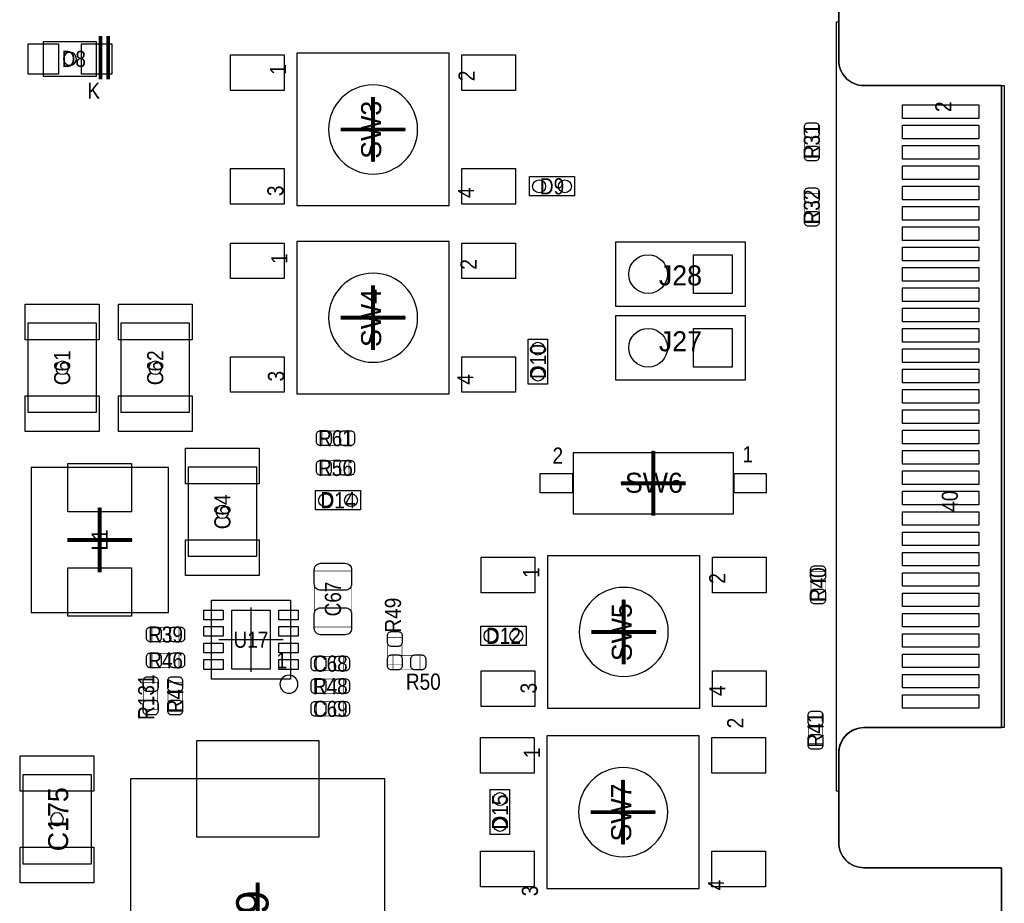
# Model space of a CAD drawing. Extents: x 0 to 170, y -5 to 121.
# Tile 10 of 13: x 131 to 170, y 38 to 73. Entities that reach past the tile are written whole.
import ezdxf
from ezdxf.enums import TextEntityAlignment as Align

# ---------------------------------------------------------------- set-up
doc = ezdxf.new("R2010")
doc.units = 0
for name, color, linetype in [('BG_OUTLINE', 3, 'CONTINUOUS'), ('PG_ASSEMBLY_TOP', 140, 'CONTINUOUS'), ('PG_BODY_CENTER', 211, 'CONTINUOUS'), ('PIN_TOP', 160, 'CONTINUOUS'), ('RD_ASSEMBLY_TOP', 140, 'CONTINUOUS')]:
    doc.layers.add(name, color=color, linetype=linetype)

msp = doc.modelspace()

# ---------------------------------------------------------------- linework, layer by layer
at = {"layer": 'BG_OUTLINE'}
msp.add_lwpolyline([(169.926, 0), (169.926, 39.77386), (164.5158, 39.77386, -0.414214), (163.5252, 40.76446), (163.5252, 44.26966, -0.406818), (164.5158, 45.28566), (169.926, 45.28566), (169.926, 70.5358), (164.5158, 70.5358, -0.414214), (163.5252, 71.5264), (163.5252, 75.0316, -0.406818), (164.5158, 76.0476), (169.926, 76.0476), (169.926, 119.888), (17.526, 119.888), (0, 119.888), (0, 0)], format="xyb", close=True, dxfattribs=at)
for points in [[(163.5252, 75.0316), (163.5252, 71.5264)], [(164.5158, 70.5358), (169.926, 70.5358)], [(169.926, 70.5358), (169.926, 45.28566)], [(169.926, 45.28566), (164.5158, 45.28566)], [(163.5252, 44.26966), (163.5252, 40.76446)], [(164.5158, 39.77386), (169.926, 39.77386)], [(169.926, 39.77386), (169.926, 0)]]:
    msp.add_lwpolyline(points, dxfattribs=at)
for points in [[(163.5252, 71.5264, 0.414214), (164.5158, 70.5358)], [(164.5158, 45.28566, 0.406818), (163.5252, 44.26966)], [(163.5252, 40.76446, 0.414214), (164.5158, 39.77386)]]:
    msp.add_lwpolyline(points, format="xyb", dxfattribs=at)
at = {"layer": 'PG_ASSEMBLY_TOP'}
for points in [[(163.435792, 73.035668), (163.515802, 73.035668)], [(163.435792, 42.785792), (163.435792, 73.035668)], [(163.435792, 73.035668), (163.515802, 73.035668)], [(163.435792, 42.785792), (163.435792, 73.035668)], [(163.435792, 73.035668), (163.515802, 73.035668)], [(163.435792, 42.785792), (163.435792, 73.035668)], [(163.435792, 73.035668), (163.515802, 73.035668)], [(163.435792, 42.785792), (163.435792, 73.035668)], [(163.435792, 73.035668), (163.515802, 73.035668)], [(163.435792, 42.785792), (163.435792, 73.035668)], [(163.435792, 73.035668), (163.515802, 73.035668)], [(163.435792, 42.785792), (163.435792, 73.035668)], [(163.435792, 73.035668), (163.515802, 73.035668)], [(163.435792, 42.785792), (163.435792, 73.035668)], [(163.435792, 73.035668), (163.515802, 73.035668)], [(163.435792, 42.785792), (163.435792, 73.035668)], [(163.435792, 73.035668), (163.515802, 73.035668)], [(163.435792, 42.785792), (163.435792, 73.035668)], [(163.435792, 73.035668), (163.515802, 73.035668)], [(163.435792, 42.785792), (163.435792, 73.035668)], [(163.435792, 73.035668), (163.515802, 73.035668)], [(163.435792, 42.785792), (163.435792, 73.035668)], [(163.435792, 73.035668), (163.515802, 73.035668)], [(163.435792, 42.785792), (163.435792, 73.035668)], [(163.435792, 73.035668), (163.515802, 73.035668)], [(163.435792, 42.785792), (163.435792, 73.035668)], [(163.435792, 73.035668), (163.515802, 73.035668)], [(163.435792, 42.785792), (163.435792, 73.035668)], [(163.435792, 73.035668), (163.515802, 73.035668)], [(163.435792, 42.785792), (163.435792, 73.035668)], [(163.435792, 73.035668), (163.515802, 73.035668)], [(163.435792, 42.785792), (163.435792, 73.035668)], [(163.515802, 73.035668), (163.515802, 71.535798)], [(163.515802, 73.035668), (163.515802, 71.535798)], [(163.515802, 73.035668), (163.515802, 71.535798)], [(163.515802, 73.035668), (163.515802, 71.535798)], [(163.515802, 73.035668), (163.515802, 71.535798)], [(163.515802, 73.035668), (163.515802, 71.535798)], [(163.515802, 73.035668), (163.515802, 71.535798)], [(163.515802, 73.035668), (163.515802, 71.535798)], [(163.515802, 73.035668), (163.515802, 71.535798)], [(163.515802, 73.035668), (163.515802, 71.535798)], [(163.515802, 73.035668), (163.515802, 71.535798)], [(163.515802, 73.035668), (163.515802, 71.535798)], [(163.515802, 73.035668), (163.515802, 71.535798)], [(163.515802, 73.035668), (163.515802, 71.535798)], [(163.515802, 73.035668), (163.515802, 71.535798)], [(163.515802, 73.035668), (163.515802, 71.535798)], [(148.215096, 65.8114), (148.215096, 71.8058), (142.220696, 71.8058), (142.220696, 65.8114), (148.215096, 65.8114)], [(164.5158, 70.5358), (170.035982, 70.5358)], [(164.5158, 70.5358), (170.035982, 70.5358)], [(164.5158, 70.5358), (170.035982, 70.5358)], [(164.5158, 70.5358), (170.035982, 70.5358)], [(164.5158, 70.5358), (170.035982, 70.5358)], [(164.5158, 70.5358), (170.035982, 70.5358)], [(164.5158, 70.5358), (170.035982, 70.5358)], [(164.5158, 70.5358), (170.035982, 70.5358)], [(164.5158, 70.5358), (170.035982, 70.5358)], [(164.5158, 70.5358), (170.035982, 70.5358)], [(164.5158, 70.5358), (170.035982, 70.5358)], [(164.5158, 70.5358), (170.035982, 70.5358)], [(164.5158, 70.5358), (170.035982, 70.5358)], [(164.5158, 70.5358), (170.035982, 70.5358)], [(164.5158, 70.5358), (170.035982, 70.5358)], [(164.5158, 70.5358), (170.035982, 70.5358)], [(170.035982, 70.5358), (170.035982, 45.28566)], [(170.035982, 70.5358), (170.035982, 45.28566)], [(170.035982, 70.5358), (170.035982, 45.28566)], [(170.035982, 70.5358), (170.035982, 45.28566)], [(170.035982, 70.5358), (170.035982, 45.28566)], [(170.035982, 70.5358), (170.035982, 45.28566)], [(170.035982, 70.5358), (170.035982, 45.28566)], [(170.035982, 70.5358), (170.035982, 45.28566)], [(170.035982, 70.5358), (170.035982, 45.28566)], [(170.035982, 70.5358), (170.035982, 45.28566)], [(170.035982, 70.5358), (170.035982, 45.28566)], [(170.035982, 70.5358), (170.035982, 45.28566)], [(170.035982, 70.5358), (170.035982, 45.28566)], [(170.035982, 70.5358), (170.035982, 45.28566)], [(170.035982, 70.5358), (170.035982, 45.28566)], [(170.035982, 70.5358), (170.035982, 45.28566)], [(153.142696, 66.1924), (151.364696, 66.1924), (151.364696, 66.9544), (153.142696, 66.9544), (153.142696, 66.1924)], [(148.215096, 58.408062), (148.215096, 64.402462), (142.220696, 64.402462), (142.220696, 58.408062), (148.215096, 58.408062)], [(152.081738, 60.567062), (152.081738, 58.789062), (151.319738, 58.789062), (151.319738, 60.567062), (152.081738, 60.567062)], [(159.383984, 53.6956), (159.383984, 56.09336), (153.084784, 56.09336), (153.084784, 53.6956), (159.383984, 53.6956)], [(137.17016, 49.81702), (137.17016, 55.51678), (131.77012, 55.51678), (131.77012, 49.81702), (137.17016, 49.81702)], [(144.7292, 53.848), (142.9512, 53.848), (142.9512, 54.61), (144.7292, 54.61), (144.7292, 53.848)], [(158.070296, 46.051724), (158.070296, 52.046124), (152.075896, 52.046124), (152.075896, 46.051724), (158.070296, 46.051724)], [(141.967204, 47.1932), (138.868404, 47.1932), (138.868404, 50.292), (141.967204, 50.292), (141.967204, 47.1932)], [(151.2316, 48.514), (149.4536, 48.514), (149.4536, 49.276), (151.2316, 49.276), (151.2316, 48.514)], [(158.044896, 38.962076), (158.044896, 44.956476), (152.050496, 44.956476), (152.050496, 38.962076), (158.044896, 38.962076)], [(170.035982, 45.28566), (164.5158, 45.28566)], [(170.035982, 45.28566), (164.5158, 45.28566)], [(170.035982, 45.28566), (164.5158, 45.28566)], [(170.035982, 45.28566), (164.5158, 45.28566)], [(170.035982, 45.28566), (164.5158, 45.28566)], [(170.035982, 45.28566), (164.5158, 45.28566)], [(170.035982, 45.28566), (164.5158, 45.28566)], [(170.035982, 45.28566), (164.5158, 45.28566)], [(170.035982, 45.28566), (164.5158, 45.28566)], [(170.035982, 45.28566), (164.5158, 45.28566)], [(170.035982, 45.28566), (164.5158, 45.28566)], [(170.035982, 45.28566), (164.5158, 45.28566)], [(170.035982, 45.28566), (164.5158, 45.28566)], [(170.035982, 45.28566), (164.5158, 45.28566)], [(170.035982, 45.28566), (164.5158, 45.28566)], [(170.035982, 45.28566), (164.5158, 45.28566)], [(163.515802, 44.285662), (163.515802, 42.785792)], [(163.515802, 44.285662), (163.515802, 42.785792)], [(163.515802, 44.285662), (163.515802, 42.785792)], [(163.515802, 44.285662), (163.515802, 42.785792)], [(163.515802, 44.285662), (163.515802, 42.785792)], [(163.515802, 44.285662), (163.515802, 42.785792)], [(163.515802, 44.285662), (163.515802, 42.785792)], [(163.515802, 44.285662), (163.515802, 42.785792)], [(163.515802, 44.285662), (163.515802, 42.785792)], [(163.515802, 44.285662), (163.515802, 42.785792)], [(163.515802, 44.285662), (163.515802, 42.785792)], [(163.515802, 44.285662), (163.515802, 42.785792)], [(163.515802, 44.285662), (163.515802, 42.785792)], [(163.515802, 44.285662), (163.515802, 42.785792)], [(163.515802, 44.285662), (163.515802, 42.785792)], [(163.515802, 44.285662), (163.515802, 42.785792)], [(145.683478, 32.571944), (145.683478, 43.271948), (135.683498, 43.271948), (135.683498, 32.571944), (145.683478, 32.571944)], [(150.585424, 42.85488), (150.585424, 41.07688), (149.823424, 41.07688), (149.823424, 42.85488), (150.585424, 42.85488)], [(163.515802, 42.785792), (163.435792, 42.785792)], [(163.515802, 42.785792), (163.435792, 42.785792)], [(163.515802, 42.785792), (163.435792, 42.785792)], [(163.515802, 42.785792), (163.435792, 42.785792)], [(163.515802, 42.785792), (163.435792, 42.785792)], [(163.515802, 42.785792), (163.435792, 42.785792)], [(163.515802, 42.785792), (163.435792, 42.785792)], [(163.515802, 42.785792), (163.435792, 42.785792)], [(163.515802, 42.785792), (163.435792, 42.785792)], [(163.515802, 42.785792), (163.435792, 42.785792)], [(163.515802, 42.785792), (163.435792, 42.785792)], [(163.515802, 42.785792), (163.435792, 42.785792)], [(163.515802, 42.785792), (163.435792, 42.785792)], [(163.515802, 42.785792), (163.435792, 42.785792)], [(163.515802, 42.785792), (163.435792, 42.785792)], [(163.515802, 42.785792), (163.435792, 42.785792)]]:
    msp.add_lwpolyline(points, dxfattribs=at)
for points, const_width in [([(134.499096, 70.78472), (134.499096, 72.484742)], 0.150114), ([(134.799324, 70.78472), (134.799324, 72.484742)], 0.150114), ([(162.18789, 68.853558), (162.747706, 68.853558), (162.747706, 67.793362), (162.18789, 67.793362), (162.18789, 68.853558)], 0.024892), ([(162.18789, 66.288158), (162.747706, 66.288158), (162.747706, 65.227962), (162.18789, 65.227962), (162.18789, 66.288158)], 0.024892), ([(144.268698, 56.947308), (144.268698, 56.387492), (143.208502, 56.387492), (143.208502, 56.947308), (144.268698, 56.947308)], 0.024892), ([(144.268698, 55.778908), (144.268698, 55.219092), (143.208502, 55.219092), (143.208502, 55.778908), (144.268698, 55.778908)], 0.024892), ([(144.369536, 49.242726), (142.909544, 49.242726), (142.909544, 51.442874), (144.369536, 51.442874), (144.369536, 49.242726)], 0.024892), ([(162.992308, 50.371502), (162.432492, 50.371502), (162.432492, 51.431698), (162.992308, 51.431698), (162.992308, 50.371502)], 0.024892), ([(136.528302, 48.665892), (136.528302, 49.225708), (137.588498, 49.225708), (137.588498, 48.665892), (136.528302, 48.665892)], 0.024892), ([(146.355308, 47.780702), (145.795492, 47.780702), (145.795492, 48.840898), (146.355308, 48.840898), (146.355308, 47.780702)], 0.024892), ([(136.528302, 47.649892), (136.528302, 48.209708), (137.588498, 48.209708), (137.588498, 47.649892), (136.528302, 47.649892)], 0.024892), ([(143.005302, 47.522892), (143.005302, 48.082708), (144.065498, 48.082708), (144.065498, 47.522892), (143.005302, 47.522892)], 0.024892), ([(146.005296, 47.570898), (146.005296, 48.130714), (147.065492, 48.130714), (147.065492, 47.570898), (146.005296, 47.570898)], 0.024892), ([(136.194292, 47.062898), (136.754108, 47.062898), (136.754108, 46.002702), (136.194292, 46.002702), (136.194292, 47.062898)], 0.024892), ([(137.159492, 47.062898), (137.719308, 47.062898), (137.719308, 46.002702), (137.159492, 46.002702), (137.159492, 47.062898)], 0.024892), ([(143.005302, 46.633892), (143.005302, 47.193708), (144.065498, 47.193708), (144.065498, 46.633892), (143.005302, 46.633892)], 0.024892), ([(144.065498, 46.304708), (144.065498, 45.744892), (143.005302, 45.744892), (143.005302, 46.304708), (144.065498, 46.304708)], 0.024892), ([(162.890708, 44.656502), (162.330892, 44.656502), (162.330892, 45.716698), (162.890708, 45.716698), (162.890708, 44.656502)], 0.024892)]:
    msp.add_lwpolyline(points, dxfattribs=dict(at, const_width=const_width))
for points in [[(134.349236, 72.259698), (132.249164, 72.259698), (132.249164, 70.909942), (134.349236, 70.909942)], [(159.8422, 64.389), (159.8422, 61.849), (154.7622, 61.849), (154.7622, 64.389)], [(134.34441, 57.68594), (134.34441, 61.18606), (131.64439, 61.18606), (131.64439, 57.68594)], [(138.00201, 57.68594), (138.00201, 61.18606), (135.30199, 61.18606), (135.30199, 57.68594)], [(159.8422, 61.4934), (159.8422, 58.9534), (154.7622, 58.9534), (154.7622, 61.4934)], [(137.94359, 55.52186), (137.94359, 52.02174), (140.64361, 52.02174), (140.64361, 55.52186)], [(134.14121, 39.93134), (134.14121, 43.43146), (131.44119, 43.43146), (131.44119, 39.93134)]]:
    msp.add_lwpolyline(points, close=True, dxfattribs=at)
for points in [[(163.515802, 71.535798, 0.414216), (164.5158, 70.5358)], [(163.515802, 71.535798, 0.414216), (164.5158, 70.5358)], [(163.515802, 71.535798, 0.414216), (164.5158, 70.5358)], [(163.515802, 71.535798, 0.414216), (164.5158, 70.5358)], [(163.515802, 71.535798, 0.414216), (164.5158, 70.5358)], [(163.515802, 71.535798, 0.414216), (164.5158, 70.5358)], [(163.515802, 71.535798, 0.414216), (164.5158, 70.5358)], [(163.515802, 71.535798, 0.414216), (164.5158, 70.5358)], [(163.515802, 71.535798, 0.414216), (164.5158, 70.5358)], [(163.515802, 71.535798, 0.414216), (164.5158, 70.5358)], [(163.515802, 71.535798, 0.414216), (164.5158, 70.5358)], [(163.515802, 71.535798, 0.414216), (164.5158, 70.5358)], [(163.515802, 71.535798, 0.414216), (164.5158, 70.5358)], [(163.515802, 71.535798, 0.414216), (164.5158, 70.5358)], [(163.515802, 71.535798, 0.414216), (164.5158, 70.5358)], [(163.515802, 71.535798, 0.414216), (164.5158, 70.5358)], [(146.970496, 68.8086, 1), (143.465296, 68.8086, 1), (146.970496, 68.8086)], [(146.970496, 61.405262, 1), (143.465296, 61.405262, 1), (146.970496, 61.405262)], [(156.825696, 49.048924, 1), (153.320496, 49.048924, 1), (156.825696, 49.048924)], [(142.2654, 46.99, 1), (141.5542, 46.99, 1), (142.2654, 46.99)], [(164.5158, 45.28566, 0.414216), (163.515802, 44.285662)], [(164.5158, 45.28566, 0.414216), (163.515802, 44.285662)], [(164.5158, 45.28566, 0.414216), (163.515802, 44.285662)], [(164.5158, 45.28566, 0.414216), (163.515802, 44.285662)], [(164.5158, 45.28566, 0.414216), (163.515802, 44.285662)], [(164.5158, 45.28566, 0.414216), (163.515802, 44.285662)], [(164.5158, 45.28566, 0.414216), (163.515802, 44.285662)], [(164.5158, 45.28566, 0.414216), (163.515802, 44.285662)], [(164.5158, 45.28566, 0.414216), (163.515802, 44.285662)], [(164.5158, 45.28566, 0.414216), (163.515802, 44.285662)], [(164.5158, 45.28566, 0.414216), (163.515802, 44.285662)], [(164.5158, 45.28566, 0.414216), (163.515802, 44.285662)], [(164.5158, 45.28566, 0.414216), (163.515802, 44.285662)], [(164.5158, 45.28566, 0.414216), (163.515802, 44.285662)], [(164.5158, 45.28566, 0.414216), (163.515802, 44.285662)], [(164.5158, 45.28566, 0.414216), (163.515802, 44.285662)], [(156.800296, 41.959276, 1), (153.295096, 41.959276, 1), (156.800296, 41.959276)]]:
    msp.add_lwpolyline(points, format="xyb", dxfattribs=at)
at = {"layer": 'PG_BODY_CENTER'}
for points in [[(133.5532, 71.58482, 1), (133.0452, 71.58482, 1)], [(133.2484, 59.436, 1), (132.7404, 59.436, 1)], [(136.906, 59.436, 1), (136.398, 59.436, 1)], [(139.5476, 53.7718, 1), (139.0396, 53.7718, 1)], [(133.0452, 41.6814, 1), (132.5372, 41.6814, 1)]]:
    msp.add_lwpolyline(points, format="xyb", close=True, dxfattribs=at)
at = {"layer": 'PG_BODY_CENTER', "const_width": 0.1524}
for points in [[(145.217896, 67.5386), (145.217896, 70.0786)], [(146.487896, 68.8086), (143.947896, 68.8086)], [(145.217896, 60.135262), (145.217896, 62.675262)], [(146.487896, 61.405262), (143.947896, 61.405262)], [(156.234384, 53.62448), (156.234384, 56.16448)], [(157.504384, 54.89448), (154.964384, 54.89448)], [(134.47014, 51.3969), (134.47014, 53.9369)], [(135.74014, 52.6669), (133.20014, 52.6669)], [(155.073096, 47.778924), (155.073096, 50.318924)], [(156.343096, 49.048924), (153.803096, 49.048924)], [(155.047696, 40.689276), (155.047696, 43.229276)], [(156.317696, 41.959276), (153.777696, 41.959276)], [(140.683488, 36.651946), (140.683488, 39.191946)]]:
    msp.add_lwpolyline(points, dxfattribs=at)
at = {"layer": 'PG_BODY_CENTER'}
for points in [[(145.217896, 67.5386), (145.217896, 70.0786)], [(146.487896, 68.8086), (143.947896, 68.8086)], [(145.217896, 60.135262), (145.217896, 62.675262)], [(146.487896, 61.405262), (143.947896, 61.405262)], [(156.234384, 53.62448), (156.234384, 56.16448)], [(157.504384, 54.89448), (154.964384, 54.89448)], [(134.47014, 51.3969), (134.47014, 53.9369)], [(135.74014, 52.6669), (133.20014, 52.6669)], [(140.417804, 50.0126), (140.417804, 47.4726)], [(155.073096, 47.778924), (155.073096, 50.318924)], [(156.343096, 49.048924), (153.803096, 49.048924)], [(141.687804, 48.7426), (139.147804, 48.7426)], [(155.047696, 40.689276), (155.047696, 43.229276)], [(156.317696, 41.959276), (153.777696, 41.959276)], [(140.683488, 36.651946), (140.683488, 39.191946)]]:
    msp.add_lwpolyline(points, dxfattribs=at)
at = {"layer": 'PIN_TOP'}
for points in [[(131.652264, 70.98792), (131.652264, 72.18172), (132.846064, 72.18172), (132.846064, 70.98792)], [(133.752336, 70.98792), (133.752336, 72.18172), (134.946136, 72.18172), (134.946136, 70.98792)], [(141.725396, 71.7423), (141.725396, 70.3453), (139.617196, 70.3453), (139.617196, 71.7423)], [(150.818596, 71.7423), (150.818596, 70.3453), (148.710396, 70.3453), (148.710396, 71.7423)], [(166.03726, 69.777356), (169.03446, 69.777356), (169.03446, 69.243956), (166.03726, 69.243956)], [(166.03726, 68.97751), (169.03446, 68.97751), (169.03446, 68.44411), (166.03726, 68.44411)], [(166.03726, 68.17741), (169.03446, 68.17741), (169.03446, 67.64401), (166.03726, 67.64401)], [(166.03726, 67.37731), (169.03446, 67.37731), (169.03446, 66.84391), (166.03726, 66.84391)], [(141.725396, 67.2719), (141.725396, 65.8749), (139.617196, 65.8749), (139.617196, 67.2719)], [(150.818596, 67.2719), (150.818596, 65.8749), (148.710396, 65.8749), (148.710396, 67.2719)], [(166.03726, 66.577464), (169.03446, 66.577464), (169.03446, 66.044064), (166.03726, 66.044064)], [(166.03726, 65.777364), (169.03446, 65.777364), (169.03446, 65.243964), (166.03726, 65.243964)], [(166.03726, 64.977518), (169.03446, 64.977518), (169.03446, 64.444118), (166.03726, 64.444118)], [(141.725396, 64.338962), (141.725396, 62.941962), (139.617196, 62.941962), (139.617196, 64.338962)], [(150.818596, 64.338962), (150.818596, 62.941962), (148.710396, 62.941962), (148.710396, 64.338962)], [(159.3342, 63.881), (159.3342, 62.357), (157.8102, 62.357), (157.8102, 63.881)], [(166.03726, 64.177418), (169.03446, 64.177418), (169.03446, 63.644018), (166.03726, 63.644018)], [(166.03726, 63.377318), (169.03446, 63.377318), (169.03446, 62.843918), (166.03726, 62.843918)], [(166.03726, 62.577472), (169.03446, 62.577472), (169.03446, 62.044072), (166.03726, 62.044072)], [(131.544441, 61.936122), (134.444359, 61.936122), (134.444359, 60.536074), (131.544441, 60.536074)], [(135.202041, 61.936122), (138.101959, 61.936122), (138.101959, 60.536074), (135.202041, 60.536074)], [(166.03726, 61.777372), (169.03446, 61.777372), (169.03446, 61.243972), (166.03726, 61.243972)], [(159.3342, 60.9854), (159.3342, 59.4614), (157.8102, 59.4614), (157.8102, 60.9854)], [(166.03726, 60.977526), (169.03446, 60.977526), (169.03446, 60.444126), (166.03726, 60.444126)], [(166.03726, 60.177426), (169.03446, 60.177426), (169.03446, 59.644026), (166.03726, 59.644026)], [(141.725396, 59.868562), (141.725396, 58.471562), (139.617196, 58.471562), (139.617196, 59.868562)], [(150.818596, 59.868562), (150.818596, 58.471562), (148.710396, 58.471562), (148.710396, 59.868562)], [(166.03726, 59.377326), (169.03446, 59.377326), (169.03446, 58.843926), (166.03726, 58.843926)], [(166.03726, 58.57748), (169.03446, 58.57748), (169.03446, 58.04408), (166.03726, 58.04408)], [(131.544441, 58.335926), (134.444359, 58.335926), (134.444359, 56.935878), (131.544441, 56.935878)], [(135.202041, 58.335926), (138.101959, 58.335926), (138.101959, 56.935878), (135.202041, 56.935878)], [(166.03726, 57.77738), (169.03446, 57.77738), (169.03446, 57.24398), (166.03726, 57.24398)], [(166.03726, 56.977534), (169.03446, 56.977534), (169.03446, 56.444134), (166.03726, 56.444134)], [(140.743559, 54.871874), (137.843641, 54.871874), (137.843641, 56.271922), (140.743559, 56.271922)], [(166.03726, 56.177434), (169.03446, 56.177434), (169.03446, 55.644034), (166.03726, 55.644034)], [(133.22046, 53.76672), (133.22046, 55.66664), (135.71982, 55.66664), (135.71982, 53.76672)], [(166.03726, 55.377334), (169.03446, 55.377334), (169.03446, 54.843934), (166.03726, 54.843934)], [(153.059384, 54.51475), (151.789384, 54.51475), (151.789384, 55.27421), (153.059384, 55.27421)], [(160.679384, 54.51475), (159.409384, 54.51475), (159.409384, 55.27421), (160.679384, 55.27421)], [(166.03726, 54.577488), (169.03446, 54.577488), (169.03446, 54.044088), (166.03726, 54.044088)], [(166.03726, 53.777388), (169.03446, 53.777388), (169.03446, 53.243988), (166.03726, 53.243988)], [(140.743559, 51.271678), (137.843641, 51.271678), (137.843641, 52.671726), (140.743559, 52.671726)], [(166.03726, 52.977542), (169.03446, 52.977542), (169.03446, 52.444142), (166.03726, 52.444142)], [(151.580596, 51.982624), (151.580596, 50.585624), (149.472396, 50.585624), (149.472396, 51.982624)], [(160.673796, 51.982624), (160.673796, 50.585624), (158.565596, 50.585624), (158.565596, 51.982624)], [(166.03726, 52.177442), (169.03446, 52.177442), (169.03446, 51.644042), (166.03726, 51.644042)], [(133.22046, 49.66716), (133.22046, 51.56708), (135.71982, 51.56708), (135.71982, 49.66716)], [(166.03726, 51.377342), (169.03446, 51.377342), (169.03446, 50.843942), (166.03726, 50.843942)], [(166.03726, 50.577496), (169.03446, 50.577496), (169.03446, 50.044096), (166.03726, 50.044096)], [(139.325604, 49.90846), (139.325604, 49.52746), (138.563604, 49.52746), (138.563604, 49.90846)], [(141.167104, 49.8983), (141.167104, 47.5869), (139.668504, 47.5869), (139.668504, 49.8983)], [(142.272004, 49.90846), (142.272004, 49.52746), (141.510004, 49.52746), (141.510004, 49.90846)], [(166.03726, 49.777396), (169.03446, 49.777396), (169.03446, 49.243996), (166.03726, 49.243996)], [(139.325604, 49.25822), (139.325604, 48.87722), (138.563604, 48.87722), (138.563604, 49.25822)], [(142.272004, 49.25822), (142.272004, 48.87722), (141.510004, 48.87722), (141.510004, 49.25822)], [(166.03726, 48.97755), (169.03446, 48.97755), (169.03446, 48.44415), (166.03726, 48.44415)], [(139.325604, 48.60798), (139.325604, 48.22698), (138.563604, 48.22698), (138.563604, 48.60798)], [(142.272004, 48.60798), (142.272004, 48.22698), (141.510004, 48.22698), (141.510004, 48.60798)], [(166.03726, 48.17745), (169.03446, 48.17745), (169.03446, 47.64405), (166.03726, 47.64405)], [(139.325604, 47.95774), (139.325604, 47.57674), (138.563604, 47.57674), (138.563604, 47.95774)], [(142.272004, 47.95774), (142.272004, 47.57674), (141.510004, 47.57674), (141.510004, 47.95774)], [(151.580596, 47.512224), (151.580596, 46.115224), (149.472396, 46.115224), (149.472396, 47.512224)], [(160.673796, 47.512224), (160.673796, 46.115224), (158.565596, 46.115224), (158.565596, 47.512224)], [(166.03726, 47.37735), (169.03446, 47.37735), (169.03446, 46.84395), (166.03726, 46.84395)], [(166.03726, 46.577504), (169.03446, 46.577504), (169.03446, 46.044104), (166.03726, 46.044104)], [(143.083534, 40.971851), (138.283442, 40.971851), (138.283442, 44.771945), (143.083534, 44.771945)], [(151.555196, 44.892976), (151.555196, 43.495976), (149.446996, 43.495976), (149.446996, 44.892976)], [(160.648396, 44.892976), (160.648396, 43.495976), (158.540196, 43.495976), (158.540196, 44.892976)], [(131.341241, 44.181522), (134.241159, 44.181522), (134.241159, 42.781474), (131.341241, 42.781474)], [(131.341241, 40.581326), (134.241159, 40.581326), (134.241159, 39.181278), (131.341241, 39.181278)], [(151.555196, 40.422576), (151.555196, 39.025576), (149.446996, 39.025576), (149.446996, 40.422576)], [(160.648396, 40.422576), (160.648396, 39.025576), (158.540196, 39.025576), (158.540196, 40.422576)]]:
    msp.add_lwpolyline(points, close=True, dxfattribs=at)
for points in [[(162.757866, 68.923408), (162.757866, 68.6435, -0.414846), (162.607752, 68.493386), (162.327844, 68.493386, -0.414846), (162.17773, 68.6435), (162.17773, 68.923408, -0.414846), (162.327844, 69.073522), (162.607752, 69.073522, -0.414846)], [(162.17773, 67.723512), (162.17773, 68.00342, -0.414846), (162.327844, 68.153534), (162.607752, 68.153534, -0.414846), (162.757866, 68.00342), (162.757866, 67.723512, -0.414846), (162.607752, 67.573398), (162.327844, 67.573398, -0.414846)], [(162.757866, 66.358008), (162.757866, 66.0781, -0.414846), (162.607752, 65.927986), (162.327844, 65.927986, -0.414846), (162.17773, 66.0781), (162.17773, 66.358008, -0.414846), (162.327844, 66.508122), (162.607752, 66.508122, -0.414846)], [(162.17773, 65.158112), (162.17773, 65.43802, -0.414846), (162.327844, 65.588134), (162.607752, 65.588134, -0.414846), (162.757866, 65.43802), (162.757866, 65.158112, -0.414846), (162.607752, 65.007998), (162.327844, 65.007998, -0.414846)], [(143.138652, 56.957468), (143.41856, 56.957468, -0.414846), (143.568674, 56.807354), (143.568674, 56.527446, -0.414846), (143.41856, 56.377332), (143.138652, 56.377332, -0.414846), (142.988538, 56.527446), (142.988538, 56.807354, -0.414846)], [(144.338548, 56.377332), (144.05864, 56.377332, -0.414846), (143.908526, 56.527446), (143.908526, 56.807354, -0.414846), (144.05864, 56.957468), (144.338548, 56.957468, -0.414846), (144.488662, 56.807354), (144.488662, 56.527446, -0.414846)], [(143.138652, 55.789068), (143.41856, 55.789068, -0.414846), (143.568674, 55.638954), (143.568674, 55.359046, -0.414846), (143.41856, 55.208932), (143.138652, 55.208932, -0.414846), (142.988538, 55.359046), (142.988538, 55.638954, -0.414846)], [(144.338548, 55.208932), (144.05864, 55.208932, -0.414846), (143.908526, 55.359046), (143.908526, 55.638954, -0.414846), (144.05864, 55.789068), (144.338548, 55.789068, -0.414846), (144.488662, 55.638954), (144.488662, 55.359046, -0.414846)], [(144.374616, 51.497738), (144.374616, 50.937922, -0.414709), (144.124426, 50.687732), (143.154654, 50.687732, -0.414709), (142.904464, 50.937922), (142.904464, 51.497738, -0.414709), (143.154654, 51.747928), (144.124426, 51.747928, -0.414709)], [(163.002468, 51.501548), (163.002468, 51.22164, -0.414846), (162.852354, 51.071526), (162.572446, 51.071526, -0.414846), (162.422332, 51.22164), (162.422332, 51.501548, -0.414846), (162.572446, 51.651662), (162.852354, 51.651662, -0.414846)], [(162.422332, 50.301652), (162.422332, 50.58156, -0.414846), (162.572446, 50.731674), (162.852354, 50.731674, -0.414846), (163.002468, 50.58156), (163.002468, 50.301652, -0.414846), (162.852354, 50.151538), (162.572446, 50.151538, -0.414846)], [(142.904464, 49.187862), (142.904464, 49.747678, -0.414709), (143.154654, 49.997868), (144.124426, 49.997868, -0.414709), (144.374616, 49.747678), (144.374616, 49.187862, -0.414709), (144.124426, 48.937672), (143.154654, 48.937672, -0.414709)], [(136.458452, 49.235868), (136.73836, 49.235868, -0.414846), (136.888474, 49.085754), (136.888474, 48.805846, -0.414846), (136.73836, 48.655732), (136.458452, 48.655732, -0.414846), (136.308338, 48.805846), (136.308338, 49.085754, -0.414846)], [(137.658348, 48.655732), (137.37844, 48.655732, -0.414846), (137.228326, 48.805846), (137.228326, 49.085754, -0.414846), (137.37844, 49.235868), (137.658348, 49.235868, -0.414846), (137.808462, 49.085754), (137.808462, 48.805846, -0.414846)], [(146.365468, 48.910748), (146.365468, 48.63084, -0.414846), (146.215354, 48.480726), (145.935446, 48.480726, -0.414846), (145.785332, 48.63084), (145.785332, 48.910748, -0.414846), (145.935446, 49.060862), (146.215354, 49.060862, -0.414846)], [(136.458452, 48.219868), (136.73836, 48.219868, -0.414846), (136.888474, 48.069754), (136.888474, 47.789846, -0.414846), (136.73836, 47.639732), (136.458452, 47.639732, -0.414846), (136.308338, 47.789846), (136.308338, 48.069754, -0.414846)], [(137.658348, 47.639732), (137.37844, 47.639732, -0.414846), (137.228326, 47.789846), (137.228326, 48.069754, -0.414846), (137.37844, 48.219868), (137.658348, 48.219868, -0.414846), (137.808462, 48.069754), (137.808462, 47.789846, -0.414846)], [(142.935452, 48.092868), (143.21536, 48.092868, -0.414846), (143.365474, 47.942754), (143.365474, 47.662846, -0.414846), (143.21536, 47.512732), (142.935452, 47.512732, -0.414846), (142.785338, 47.662846), (142.785338, 47.942754, -0.414846)], [(144.135348, 47.512732), (143.85544, 47.512732, -0.414846), (143.705326, 47.662846), (143.705326, 47.942754, -0.414846), (143.85544, 48.092868), (144.135348, 48.092868, -0.414846), (144.285462, 47.942754), (144.285462, 47.662846, -0.414846)], [(145.785332, 47.710852), (145.785332, 47.99076, -0.414846), (145.935446, 48.140874), (146.215354, 48.140874, -0.414846), (146.365468, 47.99076), (146.365468, 47.710852, -0.414846), (146.215354, 47.560738), (145.935446, 47.560738, -0.414846)], [(145.935446, 48.140874), (146.215354, 48.140874, -0.414846), (146.365468, 47.99076), (146.365468, 47.710852, -0.414846), (146.215354, 47.560738), (145.935446, 47.560738, -0.414846), (145.785332, 47.710852), (145.785332, 47.99076, -0.414846)], [(147.135342, 47.560738), (146.855434, 47.560738, -0.414846), (146.70532, 47.710852), (146.70532, 47.99076, -0.414846), (146.855434, 48.140874), (147.135342, 48.140874, -0.414846), (147.285456, 47.99076), (147.285456, 47.710852, -0.414846)], [(136.764268, 47.132748), (136.764268, 46.85284, -0.414846), (136.614154, 46.702726), (136.334246, 46.702726, -0.414846), (136.184132, 46.85284), (136.184132, 47.132748, -0.414846), (136.334246, 47.282862), (136.614154, 47.282862, -0.414846)], [(137.729468, 47.132748), (137.729468, 46.85284, -0.414846), (137.579354, 46.702726), (137.299446, 46.702726, -0.414846), (137.149332, 46.85284), (137.149332, 47.132748, -0.414846), (137.299446, 47.282862), (137.579354, 47.282862, -0.414846)], [(142.935452, 47.203868), (143.21536, 47.203868, -0.414846), (143.365474, 47.053754), (143.365474, 46.773846, -0.414846), (143.21536, 46.623732), (142.935452, 46.623732, -0.414846), (142.785338, 46.773846), (142.785338, 47.053754, -0.414846)], [(144.135348, 46.623732), (143.85544, 46.623732, -0.414846), (143.705326, 46.773846), (143.705326, 47.053754, -0.414846), (143.85544, 47.203868), (144.135348, 47.203868, -0.414846), (144.285462, 47.053754), (144.285462, 46.773846, -0.414846)], [(136.184132, 45.932852), (136.184132, 46.21276, -0.414846), (136.334246, 46.362874), (136.614154, 46.362874, -0.414846), (136.764268, 46.21276), (136.764268, 45.932852, -0.414846), (136.614154, 45.782738), (136.334246, 45.782738, -0.414846)], [(137.149332, 45.932852), (137.149332, 46.21276, -0.414846), (137.299446, 46.362874), (137.579354, 46.362874, -0.414846), (137.729468, 46.21276), (137.729468, 45.932852, -0.414846), (137.579354, 45.782738), (137.299446, 45.782738, -0.414846)], [(142.935452, 46.314868), (143.21536, 46.314868, -0.414846), (143.365474, 46.164754), (143.365474, 45.884846, -0.414846), (143.21536, 45.734732), (142.935452, 45.734732, -0.414846), (142.785338, 45.884846), (142.785338, 46.164754, -0.414846)], [(144.135348, 45.734732), (143.85544, 45.734732, -0.414846), (143.705326, 45.884846), (143.705326, 46.164754, -0.414846), (143.85544, 46.314868), (144.135348, 46.314868, -0.414846), (144.285462, 46.164754), (144.285462, 45.884846, -0.414846)], [(162.900868, 45.786548), (162.900868, 45.50664, -0.414846), (162.750754, 45.356526), (162.470846, 45.356526, -0.414846), (162.320732, 45.50664), (162.320732, 45.786548, -0.414846), (162.470846, 45.936662), (162.750754, 45.936662, -0.414846)], [(162.320732, 44.586652), (162.320732, 44.86656, -0.414846), (162.470846, 45.016674), (162.750754, 45.016674, -0.414846), (162.900868, 44.86656), (162.900868, 44.586652, -0.414846), (162.750754, 44.436538), (162.470846, 44.436538, -0.414846)]]:
    msp.add_lwpolyline(points, format="xyb", close=True, dxfattribs=at)
for centre, radius in [((151.745696, 66.5734), 0.254), ((152.761696, 66.5734), 0.254), ((156.0322, 63.119), 0.762), ((156.0322, 60.2234), 0.762), ((151.700738, 60.186062), 0.254), ((151.700738, 59.170062), 0.254), ((143.3322, 54.229), 0.254), ((144.3482, 54.229), 0.254), ((149.8346, 48.895), 0.254), ((150.8506, 48.895), 0.254), ((150.204424, 42.47388), 0.254), ((150.204424, 41.45788), 0.254)]:
    msp.add_circle(centre, radius, dxfattribs=at)

# ---------------------------------------------------------------- texts
at = {"layer": 'PG_ASSEMBLY_TOP', "width": 0.88}
for s, p in [('1', (141.7955, 71.1708)), ('2', (149.2123, 70.9168)), ('3', (141.6939, 66.3956)), ('4', (149.1869, 66.3194)), ('1', (141.8463, 63.7286)), ('2', (149.2885, 63.5)), ('3', (141.7193, 59.1058)), ('4', (149.1615, 58.9788)), ('1', (151.7523, 51.3842)), ('2', (159.0675, 51.1556)), ('3', (151.6507, 46.8376)), ('4', (159.0675, 46.736)), ('2', (159.772096, 45.464476)), ('1', (151.7777, 44.2976)), ('4', (159.0167, 39.0906)), ('3', (151.7015, 38.862))]:
    msp.add_text(s, height=0.635, rotation=90, dxfattribs=at).set_placement(p, align=Align.CENTER)
for s, p in [('K', (133.985, 70.0151)), ('2', (152.273, 55.6641)), ('1', (159.7406, 55.7149)), ('1', (141.4272, 47.6123))]:
    msp.add_text(s, height=0.635, dxfattribs=at).set_placement(p)
for s, p in [('2', (167.9575, 69.4944)), ('40', (168.2115, 53.7718))]:
    msp.add_text(s, height=0.635, rotation=90, dxfattribs=at).set_placement(p)
at = {"layer": 'RD_ASSEMBLY_TOP', "width": 0.88}
for s, p in [('D8', (133.449314, 71.26732)), ('D9', (152.253696, 66.2559)), ('R61', (143.7386, 56.3499)), ('R56', (143.7386, 55.1815)), ('D14', (143.8402, 53.9115)), ('R39', (137.0584, 48.6283)), ('D12', (150.3426, 48.5775)), ('U17', (140.417804, 48.4251)), ('R46', (137.0584, 47.6123)), ('C68', (143.5354, 47.4853)), ('R48', (143.5354, 46.5963)), ('R50', (147.193, 46.7741)), ('C69', (143.5354, 45.7073))]:
    msp.add_text(s, height=0.635, dxfattribs=at).set_placement(p, align=Align.CENTER)
at = {"layer": 'RD_ASSEMBLY_TOP'}
for s, p in [('SW3', (145.535396, 68.7959)), ('SW4', (145.535396, 61.392562)), ('SW5', (155.390596, 49.036224)), ('SW7', (155.365196, 41.946576)), ('C175', (133.229858, 41.6814))]:
    msp.add_text(s, height=0.7874, rotation=90, dxfattribs=at).set_placement(p, align=Align.CENTER)
for s, height, width, p in [('R31', 0.635, 0.88, (162.785298, 68.32346)), ('R32', 0.635, 0.88, (162.785298, 65.75806)), ('C61', 0.635, 0.88, (133.3119, 59.436)), ('C62', 0.635, 0.88, (136.9695, 59.436)), ('D10', 0.635, 0.88, (152.018238, 59.678062)), ('C64', 0.635, 0.88, (139.6111, 53.7718)), ('L1', 0.635, 0.88, (134.78764, 52.6669)), ('R40', 0.635, 0.88, (163.0299, 50.9016)), ('C67', 0.635, 0.88, (143.95704, 50.3428)), ('R49', 0.635, 0.88, (146.3167, 49.7078)), ('R131', 0.635, 0.88, (136.6139, 46.482)), ('R47', 0.635, 0.88, (137.7569, 46.5328)), ('R41', 0.635, 0.88, (162.9283, 45.1866)), ('D15', 0.635, 0.88, (150.521924, 41.96588)), ('L9', 1.27, 1.024, (141.106906, 37.921946))]:
    msp.add_text(s, height=height, rotation=90, dxfattribs=dict(at, width=width)).set_placement(p, align=Align.CENTER)
for s, p in [('J28', (157.3022, 62.6745)), ('J27', (157.3022, 60.0837)), ('SW6', (156.2608, 54.5211))]:
    msp.add_text(s, height=0.7874, dxfattribs=at).set_placement(p, align=Align.CENTER)

doc.saveas('drawing.dxf')
